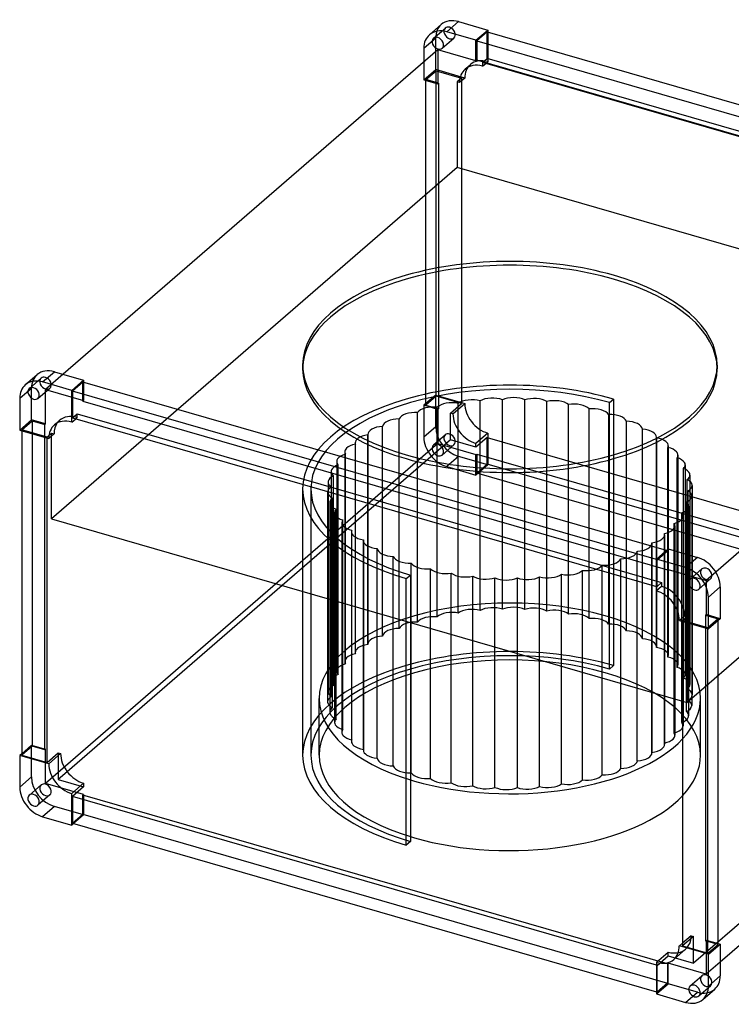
# Model space of a CAD drawing. Header units: millimetres. Extents: x -235 to 518, y -213 to 458.
# Tile 1 of 2: x -235 to 250, y -213 to 458. Entities that reach past the tile are written whole.
import ezdxf

# ---------------------------------------------------------------- set-up
doc = ezdxf.new("R2010")
doc.units = ezdxf.units.MM
doc.layers.add('HIDDEN', color=7, linetype='Continuous')
doc.layers.add('THICK', color=7, linetype='Continuous')

msp = doc.modelspace()

# ---------------------------------------------------------------- linework, layer by layer
at = {"layer": 'HIDDEN'}
for p, q in [((46.82, 445.07), (54.89, 452.05)), ((40.24, 438.35), (48.31, 445.34)), ((48.31, 423.69), (48.31, 445.34)), ((52.72, 438.27), (60.78, 445.25)), ((83.31, 431.19), (83.31, 449.38)), ((83.81, 449.23), (83.81, 429.11)), ((49.77, 437.3), (49.77, 413.95)), ((80.25, 428.54), (83.31, 431.19)), ((481.69, 316.19), (83.31, 431.19)), ((40.24, 429.05), (40.24, 416.7)), ((40.24, 416.7), (48.31, 423.69)), ((41.61, 416.89), (48.67, 423)), ((68.14, 417.96), (48.31, 423.69)), ((48.67, 423), (65.99, 418)), ((48.67, 201.3), (48.67, 423)), ((68.38, 424.07), (71.94, 427.15)), ((80.25, 426.03), (83.81, 429.11)), ((80.25, 428.54), (80.25, 426.03)), ((478.62, 313.54), (80.25, 428.54)), ((40.24, 416.7), (49.77, 413.95)), ((50.27, 414.39), (41.61, 416.89)), ((41.61, 195.18), (41.61, 416.89)), ((65.99, 418), (62.93, 415.35)), ((68.14, 417.96), (64.58, 414.88)), ((65.99, 418), (65.99, 196.3)), ((49.77, 413.95), (50.27, 414.39)), ((50.27, 414.39), (50.27, 192.68)), ((62.93, 415.35), (62.93, 356.98)), ((64.58, 414.88), (62.93, 415.35)), ((62.93, 356.98), (-213.44, 117.63)), ((495.94, 231.98), (62.93, 356.98)), ((219.57, -7.37), (495.94, 231.98)), ((-205.57, 216.17), (-217.6, 205.75)), ((-228.61, 206.53), (-220.55, 213.51)), ((-192.12, 197.82), (-192.12, 210.84)), ((-191.62, 210.7), (-191.62, 198.25)), ((-235.19, 199.82), (-227.13, 206.8)), ((-227.13, 185.15), (-227.13, 206.8)), ((-222.72, 199.73), (-214.66, 206.71)), ((-217.6, 205.75), (-191.62, 198.25)), ((-217.6, 182.4), (-217.6, 205.75)), ((48.31, 201.98), (40.24, 195)), ((48.67, 201.3), (41.61, 195.18)), ((48.31, 180.33), (48.31, 201.98)), ((48.31, 201.98), (68.14, 196.26)), ((65.99, 196.3), (48.67, 201.3)), ((-191.62, 198.25), (-192.12, 197.82)), ((-192.12, 197.82), (206.25, 82.82)), ((49.77, 192.25), (40.24, 195)), ((40.24, 195), (40.24, 173.35)), ((41.61, 195.18), (50.27, 192.68)), ((58.43, 189.75), (65.99, 196.3)), ((60.08, 189.28), (68.14, 196.26)), ((63.74, 53.49), (63.74, 196.3)), ((78.6, 55.24), (78.6, 198.04)), ((93.78, 56.03), (93.78, 198.84)), ((109.05, 55.87), (109.05, 198.68)), ((124.15, 54.76), (124.15, 197.57)), ((138.86, 52.71), (138.86, 195.51)), ((166.68, 196.83), (169.5, 199.27)), ((166.68, 15.31), (166.68, 196.83)), ((169.5, 199.27), (169.5, 17.75)), ((-199.19, 186.54), (-196.12, 189.19)), ((-196.12, 189.19), (202.25, 74.19)), ((-196.12, 186.68), (-196.12, 189.19)), ((35.9, 47.3), (35.9, 190.1)), ((49.43, 50.83), (49.43, 193.64)), ((50.27, 192.68), (49.77, 192.25)), ((49.77, 192.25), (49.77, 168.9)), ((58.43, 171.57), (58.43, 189.75)), ((60.08, 189.28), (58.43, 189.75)), ((152.93, 49.75), (152.93, 192.56)), ((166.15, 188.74), (166.15, 45.93)), ((-235.19, 178.17), (-227.13, 185.15)), ((-233.83, 178.35), (-226.76, 184.47)), ((-217.6, 182.4), (-227.13, 185.15)), ((-226.76, 184.47), (-218.1, 181.97)), ((-226.76, 184.47), (-226.76, -37.23)), ((-218.1, 181.97), (-217.6, 182.4)), ((-218.1, -39.73), (-218.1, 181.97)), ((-211.56, 181.64), (-207.99, 184.72)), ((-197.01, 185.91), (-196.12, 186.68)), ((23.36, 42.94), (23.36, 185.75)), ((178.31, 41.32), (178.31, 184.12)), ((-216.51, 173.35), (-233.83, 178.35)), ((-233.83, 178.35), (-233.83, 177.77)), ((-213.44, 176), (-216.51, 173.35)), ((-213.44, 176), (-211.8, 175.53)), ((-213.44, 174.1), (-213.44, 176)), ((2.03, 175.03), (2.03, 32.22)), ((2.04, 32.05), (2.04, 174.86)), ((12.02, 37.83), (12.02, 180.64)), ((48.31, 180.33), (40.24, 173.35)), ((54.89, 174.92), (46.82, 167.94)), ((83.81, 176.06), (75.75, 169.08)), ((83.81, 176.06), (83.81, 154.49)), ((189.22, 35.98), (189.22, 178.78)), ((49.77, 168.9), (-217.6, -62.65)), ((-216.51, 172.77), (-216.51, 173.35)), ((58.43, 171.57), (-56.24, 72.25)), ((-6.55, 169.38), (-6.55, 26.57)), ((-6.41, 25.69), (-6.41, 168.5)), ((49.77, 168.9), (75.75, 161.4)), ((60.78, 168.12), (52.72, 161.14)), ((75.75, 166.57), (58.43, 171.57)), ((83.31, 173.11), (75.75, 166.57)), ((75.75, 166.57), (75.75, 169.08)), ((83.31, 173.11), (481.69, 58.11)), ((83.31, 154.93), (83.31, 173.11)), ((198.7, 29.99), (198.7, 172.8)), ((198.73, 173.2), (198.73, 30.4)), ((-13.64, 163.23), (-13.64, 20.42)), ((-13.2, 18.86), (-13.2, 161.66)), ((75.75, 161.4), (76.25, 161.84)), ((75.75, 147.51), (75.75, 161.4)), ((76.25, 161.84), (474.62, 46.84)), ((76.25, 161.84), (76.25, 148.81)), ((206.61, 23.46), (206.61, 166.27)), ((206.83, 167.38), (206.83, 24.57)), ((213.41, 161.09), (213.41, 18.28)), ((-19.14, 156.69), (-19.14, 13.88)), ((-18.22, 11.65), (-18.22, 154.46)), ((63.9, 160.24), (55.83, 153.26)), ((83.81, 154.49), (63.9, 160.24)), ((83.81, 154.49), (75.75, 147.51)), ((76.25, 148.81), (83.31, 154.93)), ((481.69, 39.93), (83.31, 154.93)), ((212.82, 16.49), (212.82, 159.3)), ((218.35, 154.44), (218.35, 11.63)), ((-22.96, 149.86), (-22.96, 7.05)), ((55.83, 153.26), (75.75, 147.51)), ((474.62, 33.81), (76.25, 148.81)), ((217.23, 9.18), (217.23, 151.99)), ((-25.03, 142.84), (-25.03, 0.03)), ((-21.39, 4.18), (-21.39, 146.99)), ((219.78, 1.66), (219.78, 144.46)), ((221.59, 147.53), (221.59, 4.72)), ((-42.37, 138.11), (-42.37, 68.25)), ((-36.72, 138.11), (-36.72, -43.41)), ((-25.33, 135.74), (-25.33, -7.06)), ((-22.67, -3.43), (-22.67, 139.38)), ((220.42, -5.97), (220.42, 136.84)), ((223.08, 140.47), (223.08, -2.33)), ((-23.84, 128.69), (-23.84, -14.12)), ((-22.03, -11.05), (-22.03, 131.76)), ((219.14, -13.58), (219.14, 129.23)), ((222.78, 133.38), (222.78, -9.43)), ((-20.6, 121.78), (-20.6, -21.03)), ((-19.48, -18.58), (-19.48, 124.23)), ((215.97, -21.04), (215.97, 121.76)), ((220.71, 126.36), (220.71, -16.44)), ((-15.66, 115.13), (-15.66, -27.68)), ((-15.07, -25.89), (-15.07, 116.92)), ((210.95, -28.25), (210.95, 114.55)), ((216.89, 119.53), (216.89, -23.28)), ((-9.08, 108.84), (-9.08, -33.97)), ((-8.86, -32.86), (-8.86, 109.95)), ((204.16, -35.09), (204.16, 107.72)), ((211.39, 112.99), (211.39, -5.01)), ((-0.98, 103.01), (-0.98, -39.79)), ((-0.95, -39.39), (-0.95, 103.42)), ((195.71, -41.45), (195.71, 101.36)), ((195.72, 101.19), (195.72, -0.48)), ((204.3, 106.84), (204.3, -2.96)), ((8.53, -45.37), (8.53, 97.44)), ((185.73, 2.4), (185.73, 95.58)), ((199.19, 89.72), (206.25, 95.84)), ((206.25, 95.84), (205.5, 96.06)), ((206.25, 95.84), (206.25, 82.82)), ((206.75, 83.25), (206.75, 97.14)), ((19.44, -50.71), (19.44, 92.09)), ((31.6, 46.9), (31.6, 87.48)), ((174.39, 5.68), (174.39, 90.47)), ((199.19, 89.72), (198.69, 89.87)), ((199.19, 71.54), (199.19, 89.72)), ((44.82, 43.08), (44.82, 83.66)), ((58.89, 39.02), (58.89, 80.7)), ((148.32, 13.2), (148.32, 82.58)), ((161.85, 9.29), (161.85, 86.12)), ((206.25, 82.82), (206.75, 83.25)), ((206.75, 83.25), (232.73, 75.75)), ((229.78, 83.52), (221.72, 76.53)), ((239.24, 81.39), (232.73, 75.75)), ((28.25, 76.95), (31.07, 79.39)), ((28.25, 47.86), (28.25, 76.95)), ((31.07, 79.39), (31.07, 47.05)), ((73.6, 34.77), (73.6, 78.65)), ((88.7, 30.41), (88.7, 77.54)), ((103.97, 26.01), (103.97, 77.38)), ((119.15, 21.62), (119.15, 78.17)), ((134.01, 17.33), (134.01, 79.92)), ((202.25, 74.19), (199.19, 71.54)), ((202.25, 74.19), (202.25, 71.68)), ((235.68, 76.71), (227.61, 69.73)), ((232.73, 75.75), (232.73, 52.4)), ((202.25, 71.68), (198.69, 68.59)), ((198.69, 71.68), (199.19, 71.54)), ((214.36, 48.39), (217.92, 51.48)), ((216.51, 48.35), (219.57, 51)), ((233.83, 43.35), (216.51, 48.35)), ((216.51, 48.35), (216.51, 47.77)), ((217.92, 51.48), (219.57, 51)), ((219.57, 51), (219.57, -7.37)), ((232.73, 52.4), (232.23, 51.97)), ((232.23, 51.97), (240.89, 49.47)), ((232.23, 51.97), (232.23, -169.73)), ((242.26, 49.65), (232.73, 52.4)), ((240.89, 49.47), (233.83, 43.35)), ((240.89, 48.47), (240.89, 49.47)), ((491.44, 46.57), (224.07, -184.99)), ((233.83, 42.77), (233.83, 43.35)), ((169.5, 17.75), (166.68, 15.31)), ((-31.07, -43.41), (-31.07, -4.7)), ((216.51, -6.48), (219.57, -7.37)), ((228.82, -43.41), (228.82, -4.7)), ((-227.13, -36.55), (-233.83, -42.35)), ((-226.76, -37.23), (-233.83, -43.35)), ((-227.13, -36.55), (-217.6, -39.3)), ((-227.13, -58.2), (-227.13, -36.55)), ((-218.1, -39.73), (-226.76, -37.23)), ((-217.6, -39.3), (-218.1, -39.73)), ((-217.6, -62.65), (-217.6, -39.3)), ((-208.94, -41.8), (-208.94, -59.99)), ((-227.13, -58.2), (-235.19, -65.18)), ((-202.78, -54.65), (-208.94, -59.99)), ((-208.94, -59.99), (-191.62, -64.99)), ((-220.55, -63.61), (-228.61, -70.6)), ((-191.62, -70.15), (-217.6, -62.65)), ((-214.66, -70.42), (-222.72, -77.4)), ((-192.12, -70.58), (-191.62, -70.15)), ((206.25, -185.58), (-192.12, -70.58)), ((-192.12, -83.61), (-192.12, -70.58)), ((-191.62, -70.15), (-191.62, -84.04)), ((-211.54, -78.29), (-219.6, -85.27)), ((-191.62, -84.04), (-211.54, -78.29)), ((-199.19, -89.72), (-192.12, -83.61)), ((-191.62, -84.04), (-198.44, -89.94)), ((-192.12, -83.61), (206.25, -198.61)), ((222.42, -166.33), (216.51, -171.45)), ((224.07, -166.8), (216.51, -173.35)), ((222.42, -166.33), (224.07, -166.8)), ((224.07, -184.99), (224.07, -166.8)), ((232.23, -169.73), (232.73, -169.3)), ((240.89, -172.23), (232.23, -169.73)), ((232.73, -169.3), (232.73, -192.65)), ((232.73, -169.3), (240.89, -171.66)), ((199.19, -186.54), (206.75, -179.99)), ((206.75, -179.99), (206.75, -177.48)), ((206.75, -179.99), (224.07, -184.99)), ((210.56, -182.5), (218.62, -175.52)), ((199.19, -186.54), (198.69, -186.39)), ((199.19, -204.72), (199.19, -186.54)), ((206.75, -185.15), (206.25, -185.58)), ((206.25, -185.58), (206.25, -198.61)), ((232.73, -192.65), (206.75, -185.15)), ((206.75, -199.04), (206.75, -185.15)), ((242.26, -184.4), (232.73, -192.65)), ((221.72, -200.6), (229.78, -193.61)), ((198.69, -206.02), (206.75, -199.04)), ((206.25, -198.61), (199.19, -204.72)), ((226.67, -204.79), (206.75, -199.04)), ((227.61, -207.4), (235.68, -200.42)), ((198.69, -204.58), (199.19, -204.72)), ((218.6, -211.77), (226.67, -204.79))]:
    msp.add_line(p, q, dxfattribs=at)
for centre, major_axis, ratio, start_param, end_param in [((63.9, 440.84), (11.78, -13.61), 0.75, -3.141514, -2.427868), ((57.83, 448.65), (-2.95, 3.4), 0.75, 0.000079, 2.284521), ((57.83, 448.65), (-2.95, 3.4), 0.75, -0.857072, 0.000079), ((57.83, 448.65), (-2.95, 3.4), 0.75, -3.141514, -0.857072), ((57.83, 448.65), (-2.95, 3.4), 0.75, 2.284521, 3.141672), ((83.73, 413.55), (-11.78, 13.61), 0.75, -0.857072, 0.000087), ((80.17, 410.46), (-11.78, 13.61), 0.75, 0.000087, 0.71928), ((83.73, 413.55), (-11.78, 13.61), 0.75, 0.000087, 0.71928), ((80.17, 410.46), (-11.78, 13.61), 0.75, -0.857072, 0.000087), ((80.17, 410.46), (-11.78, 13.61), 0.75, -0.862628, -0.857072), ((83.73, 413.55), (-11.78, 13.61), 0.75, -0.862628, -0.857072), ((98.87, 219.83), (-141.25, 0), 0.5, -2.094395, -0.000001), ((98.87, 219.83), (-141.25, 0), 0.5, 3.141591, 4.18879), ((-211.54, 202.3), (11.78, -13.61), 0.75, -3.141514, -2.427868), ((-217.6, 210.11), (-2.95, 3.4), 0.75, 0.000079, 2.284521), ((-217.6, 210.11), (-2.95, 3.4), 0.75, -0.857072, 0.000079), ((-217.6, 210.11), (-2.95, 3.4), 0.75, -3.141514, -0.857072), ((98.87, 138.11), (141.25, 0), 0.5, 1.047198, 3.141591), ((98.87, 138.11), (-135.6, 0), 0.5, -2.094395, -0.000001), ((-217.6, 210.11), (-2.95, 3.4), 0.75, 2.284521, 3.141672), ((59.49, 191.07), (-11.3, 0), 0.5, -1.214749, -0.473059), ((59.49, 191.07), (-11.3, 0), 0.5, -1.95644, -1.214749), ((73.07, 193.12), (-11.3, 0), 0.5, -1.340413, -0.598722), ((83.73, 191.67), (-11.78, 13.61), 0.75, 0.708169, 2.284521), ((73.07, 193.12), (-11.3, 0), 0.5, -2.082103, -1.340413), ((87.06, 194.3), (-11.3, 0), 0.5, -1.466077, -0.724386), ((87.06, 194.3), (-11.3, 0), 0.5, -2.207767, -1.466077), ((101.24, 194.6), (-11.3, 0), 0.5, -1.59174, -0.85005), ((101.24, 194.6), (-11.3, 0), 0.5, -2.333431, -1.59174), ((115.38, 194), (-11.3, 0), 0.5, -1.717404, -0.975713), ((115.38, 194), (-11.3, 0), 0.5, -2.459095, -1.717404), ((129.26, 192.53), (-11.3, 0), 0.5, -1.843068, -1.101377), ((129.26, 192.53), (-11.3, 0), 0.5, -2.584758, -1.843068), ((142.66, 190.19), (-11.3, 0), 0.5, -1.968731, -1.227041), ((142.66, 190.19), (-11.3, 0), 0.5, -2.710422, -1.968731), ((-196.21, 171.12), (11.78, -13.61), 0.75, 2.284521, 3.14168), ((34.38, 184.5), (-11.3, 0), 0.5, -0.963422, -0.221731), ((34.38, 184.5), (-11.3, 0), 0.5, -1.705112, -0.963422), ((46.52, 188.18), (-11.3, 0), 0.5, -1.089085, -0.347395), ((46.52, 188.18), (-11.3, 0), 0.5, -1.830776, -1.089085), ((75.67, 184.69), (11.78, -13.61), 0.75, -2.433424, -0.857072), ((155.38, 187.04), (-11.3, 0), 0.5, -2.094395, -1.352705), ((155.38, 187.04), (-11.3, 0), 0.5, -2.836086, -2.094395), ((167.19, 183.11), (-11.3, 0), 0.5, -2.220059, -1.478368), ((-196.21, 171.12), (11.78, -13.61), 0.75, -3.141505, -2.966148), ((-196.21, 171.12), (11.78, -13.61), 0.75, 2.278965, 2.284521), ((23.26, 180.1), (-11.3, 0), 0.5, -0.837758, -0.096067), ((23.26, 180.1), (-11.3, 0), 0.5, -1.579449, -0.837758), ((167.19, 183.11), (-11.3, 0), 0.5, -2.961749, -2.220059), ((177.94, 178.48), (-11.3, 0), 0.5, -2.345723, -1.604032), ((177.94, 178.48), (-11.3, 0), 0.5, -3.087413, -2.345723), ((4.75, 169.38), (-11.3, 0), 0.5, -1.328121, -0.586431), ((13.33, 175.03), (-11.3, 0), 0.5, -0.712094, -0.000097), ((13.33, 175.03), (-11.3, 0), 0.5, -0.000097, 0.029596), ((13.33, 175.03), (-11.3, 0), 0.5, -1.453785, -0.712094), ((63.9, 175.83), (11.78, -13.61), 0.75, -2.427868, -0.857072), ((57.83, 171.52), (-2.95, 3.4), 0.75, 0.000079, 2.284521), ((57.83, 171.52), (-2.95, 3.4), 0.75, -0.857072, 0.000079), ((57.83, 171.52), (-2.95, 3.4), 0.75, -3.141514, -0.857072), ((83.73, 191.67), (-11.78, 13.61), 0.75, 2.284521, 2.290076), ((187.43, 173.2), (-11.3, 0), 0.5, -2.471386, -1.729696), ((187.43, 173.2), (-11.3, 0), 0.5, -3.141535, -2.471386), ((-2.34, 163.23), (-11.3, 0), 0.5, -1.202458, -0.460767), ((4.75, 169.38), (-11.3, 0), 0.5, -0.586431, -0.000022), ((4.75, 169.38), (-11.3, 0), 0.5, -0.000022, 0.15526), ((55.83, 168.85), (-11.78, 13.61), 0.75, 0.713724, 2.284521), ((49.77, 164.54), (2.95, -3.4), 0.75, -3.141514, -0.857072), ((49.77, 164.54), (2.95, -3.4), 0.75, 2.284521, 3.141672), ((49.77, 164.54), (2.95, -3.4), 0.75, 0.000079, 2.284521), ((57.83, 171.52), (-2.95, 3.4), 0.75, 2.284521, 3.141672), ((75.67, 184.69), (11.78, -13.61), 0.75, -0.857072, -0.851516), ((187.43, 173.2), (-11.3, 0), 0.5, 3.070109, 3.14165), ((195.53, 167.38), (-11.3, 0), 0.5, -2.59705, -1.855359), ((195.53, 167.38), (-11.3, 0), 0.5, -3.141537, -2.59705), ((-7.84, 156.69), (-11.3, 0), 0.5, -1.076794, -0.335103), ((-2.34, 163.23), (-11.3, 0), 0.5, -0.460767, 0.000008), ((-2.34, 163.23), (-11.3, 0), 0.5, 0.000008, 0.280924), ((49.77, 164.54), (2.95, -3.4), 0.75, -0.857072, 0.000079), ((195.53, 167.38), (-11.3, 0), 0.5, 2.944445, 3.141648), ((202.11, 161.09), (-11.3, 0), 0.5, -2.722714, -1.981023), ((202.11, 161.09), (-11.3, 0), 0.5, -3.141541, -2.722714), ((202.11, 161.09), (-11.3, 0), 0.5, 2.818781, 3.141644), ((-11.66, 149.86), (-11.3, 0), 0.5, -0.95113, -0.20944), ((-7.84, 156.69), (-11.3, 0), 0.5, -0.335103, 0.00005), ((-7.84, 156.69), (-11.3, 0), 0.5, 0.00005, 0.406587), ((207.05, 154.44), (-11.3, 0), 0.5, -2.848377, -2.106687), ((207.05, 154.44), (-11.3, 0), 0.5, 2.693117, 3.141635), ((207.05, 154.44), (-11.3, 0), 0.5, -3.141551, -2.848377), ((-11.66, 149.86), (-11.3, 0), 0.5, -0.20944, 0.000089), ((-11.66, 149.86), (-11.3, 0), 0.5, 0.000089, 0.532251), ((210.29, 147.53), (-11.3, 0), 0.5, -2.974041, -2.23235), ((210.29, 147.53), (-11.3, 0), 0.5, 3.141547, 3.309144), ((-13.73, 142.84), (-11.3, 0), 0.5, -0.083776, 0.000025), ((-13.73, 142.84), (-11.3, 0), 0.5, 0.000025, 0.657915), ((-13.73, 142.84), (-11.3, 0), 0.5, -0.825466, -0.083776), ((210.29, 147.53), (-11.3, 0), 0.5, 2.567454, 3.141547), ((211.78, 140.48), (-11.3, 0), 0.5, -3.099705, -2.358014), ((98.87, 138.11), (141.25, 0), 0.5, 3.141591, 4.18879), ((98.87, 138.11), (-135.6, 0), 0.5, -0.000001, 1.047198), ((-14.03, 135.74), (-11.3, 0), 0.5, -0.699803, -0.000102), ((-14.03, 135.74), (-11.3, 0), 0.5, -0.000102, 0.041888), ((-14.03, 135.74), (-11.3, 0), 0.5, 0.041888, 0.783578), ((211.78, 140.48), (-11.3, 0), 0.5, 2.44179, 3.141491), ((211.48, 133.38), (-11.3, 0), 0.5, -3.141567, -2.483678), ((211.78, 140.48), (-11.3, 0), 0.5, 3.141491, 3.183481), ((-12.54, 128.69), (-11.3, 0), 0.5, -0.574139, -0.000046), ((-12.54, 128.69), (-11.3, 0), 0.5, -0.000046, 0.167552), ((-12.54, 128.69), (-11.3, 0), 0.5, 0.167552, 0.909242), ((211.48, 133.38), (-11.3, 0), 0.5, 2.316126, 3.057817), ((209.41, 126.36), (-11.3, 0), 0.5, -3.141504, -2.609342), ((211.48, 133.38), (-11.3, 0), 0.5, 3.057817, 3.141618), ((-9.3, 121.78), (-11.3, 0), 0.5, -0.448475, 0.000042), ((-9.3, 121.78), (-11.3, 0), 0.5, 0.000042, 0.293215), ((209.41, 126.36), (-11.3, 0), 0.5, 2.190463, 2.932153), ((205.59, 119.53), (-11.3, 0), 0.5, -3.141542, -2.735005), ((209.41, 126.36), (-11.3, 0), 0.5, 2.932153, 3.141682), ((-9.3, 121.78), (-11.3, 0), 0.5, 0.293215, 1.034906), ((-4.36, 115.13), (-11.3, 0), 0.5, -0.322812, 0.000051), ((-4.36, 115.13), (-11.3, 0), 0.5, 0.000051, 0.418879), ((205.59, 119.53), (-11.3, 0), 0.5, 2.064799, 2.806489), ((200.09, 112.99), (-11.3, 0), 0.5, -3.141585, -2.860669), ((205.59, 119.53), (-11.3, 0), 0.5, 2.806489, 3.141643), ((-4.36, 115.13), (-11.3, 0), 0.5, 0.418879, 1.16057), ((2.22, 108.84), (-11.3, 0), 0.5, -0.197148, 0.000055), ((2.22, 108.84), (-11.3, 0), 0.5, 0.000055, 0.544543), ((200.09, 112.99), (-11.3, 0), 0.5, 1.939135, 2.680826), ((193, 106.84), (-11.3, 0), 0.5, 3.141571, 3.296853), ((200.09, 112.99), (-11.3, 0), 0.5, 2.680826, 3.141601), ((2.22, 108.84), (-11.3, 0), 0.5, 0.544543, 1.286233), ((10.32, 103.01), (-11.3, 0), 0.5, -0.071484, 0.000058), ((10.32, 103.01), (-11.3, 0), 0.5, 0.000058, 0.670206), ((184.42, 101.19), (-11.3, 0), 0.5, 2.429498, 3.141495), ((193, 106.84), (-11.3, 0), 0.5, 1.813471, 2.555162), ((184.42, 101.19), (-11.3, 0), 0.5, 3.141495, 3.171189), ((193, 106.84), (-11.3, 0), 0.5, 2.555162, 3.141571), ((10.32, 103.01), (-11.3, 0), 0.5, 0.670206, 1.411897), ((19.81, 97.74), (-11.3, 0), 0.5, 0.05418, 0.79587), ((174.49, 96.12), (-11.3, 0), 0.5, 2.303835, 3.045525), ((184.42, 101.19), (-11.3, 0), 0.5, 1.687808, 2.429498), ((19.81, 97.74), (-11.3, 0), 0.5, 0.79587, 1.537561), ((30.56, 93.11), (-11.3, 0), 0.5, 0.179843, 0.921534), ((30.56, 93.11), (-11.3, 0), 0.5, 0.921534, 1.663224), ((42.38, 89.18), (-11.3, 0), 0.5, 0.305507, 1.047198), ((163.37, 91.71), (-11.3, 0), 0.5, 2.178171, 2.919861), ((174.49, 96.12), (-11.3, 0), 0.5, 1.562144, 2.303835), ((42.38, 89.18), (-11.3, 0), 0.5, 1.047198, 1.788888), ((55.09, 86.02), (-11.3, 0), 0.5, 0.431171, 1.172861), ((55.09, 86.02), (-11.3, 0), 0.5, 1.172861, 1.914552), ((68.49, 83.69), (-11.3, 0), 0.5, 0.556834, 1.298525), ((138.26, 85.15), (-11.3, 0), 0.5, 1.926843, 2.668534), ((151.23, 88.04), (-11.3, 0), 0.5, 1.310817, 2.052507), ((151.23, 88.04), (-11.3, 0), 0.5, 2.052507, 2.794198), ((163.37, 91.71), (-11.3, 0), 0.5, 1.43648, 2.178171), ((232.73, 80.11), (-2.95, 3.4), 0.75, 0.000079, 2.284521), ((232.73, 80.11), (-2.95, 3.4), 0.75, -0.857072, 0.000079), ((232.73, 80.11), (-2.95, 3.4), 0.75, -3.141514, -0.857072), ((68.49, 83.69), (-11.3, 0), 0.5, 1.298525, 2.040216), ((82.37, 82.22), (-11.3, 0), 0.5, 0.682498, 1.424189), ((82.37, 82.22), (-11.3, 0), 0.5, 1.424189, 2.165879), ((96.51, 81.62), (-11.3, 0), 0.5, 0.808162, 1.549852), ((96.51, 81.62), (-11.3, 0), 0.5, 1.549852, 2.291543), ((110.69, 81.92), (-11.3, 0), 0.5, 0.933825, 1.675516), ((110.69, 81.92), (-11.3, 0), 0.5, 1.675516, 2.417207), ((124.68, 83.1), (-11.3, 0), 0.5, 1.059489, 1.80118), ((124.68, 83.1), (-11.3, 0), 0.5, 1.80118, 2.54287), ((138.26, 85.15), (-11.3, 0), 0.5, 1.185153, 1.926843), ((232.73, 80.11), (-2.95, 3.4), 0.75, 2.284521, 3.141672), ((202.33, 56.07), (11.78, -13.61), 0.75, 2.284521, 2.290076), ((202.33, 56.07), (11.78, -13.61), 0.75, 0.708169, 2.284521), ((98.87, -4.7), (129.95, 0), 0.5, 1.047198, 3.141591), ((59.49, 48.26), (11.3, 0), 0.5, 1.185153, 1.926843), ((73.07, 50.31), (11.3, 0), 0.5, 1.80118, 2.54287), ((73.07, 50.31), (11.3, 0), 0.5, 1.059489, 1.80118), ((87.06, 51.49), (11.3, 0), 0.5, 1.675516, 2.417207), ((87.06, 51.49), (11.3, 0), 0.5, 0.933825, 1.675516), ((101.24, 51.79), (11.3, 0), 0.5, 1.549852, 2.291543), ((101.24, 51.79), (11.3, 0), 0.5, 0.808162, 1.549852), ((115.38, 51.2), (11.3, 0), 0.5, 1.424189, 2.165879), ((115.38, 51.2), (11.3, 0), 0.5, 0.682498, 1.424189), ((129.26, 49.72), (11.3, 0), 0.5, 1.298525, 2.040216), ((129.26, 49.72), (11.3, 0), 0.5, 0.556834, 1.298525), ((34.38, 41.7), (11.3, 0), 0.5, 1.43648, 2.178171), ((46.52, 45.37), (11.3, 0), 0.5, 2.052507, 2.794198), ((46.52, 45.37), (11.3, 0), 0.5, 1.310817, 2.052507), ((59.49, 48.26), (11.3, 0), 0.5, 1.926843, 2.668534), ((142.66, 47.39), (11.3, 0), 0.5, 1.172861, 1.914552), ((142.66, 47.39), (11.3, 0), 0.5, 0.431171, 1.172861), ((155.38, 44.23), (11.3, 0), 0.5, 1.047198, 1.788888), ((155.38, 44.23), (11.3, 0), 0.5, 0.305507, 1.047198), ((98.87, -4.7), (129.95, 0), 0.5, -0.000001, 1.047198), ((23.26, 37.29), (11.3, 0), 0.5, 2.303835, 3.045525), ((23.26, 37.29), (11.3, 0), 0.5, 1.562144, 2.303835), ((34.38, 41.7), (11.3, 0), 0.5, 2.178171, 2.919861), ((167.19, 40.31), (11.3, 0), 0.5, 0.921534, 1.663224), ((167.19, 40.31), (11.3, 0), 0.5, 0.179843, 0.921534), ((177.94, 35.67), (11.3, 0), 0.5, 0.79587, 1.537561), ((13.33, 32.22), (11.3, 0), 0.5, 2.429498, 3.141495), ((13.33, 32.22), (11.3, 0), 0.5, 1.687808, 2.429498), ((177.94, 35.67), (11.3, 0), 0.5, 0.05418, 0.79587), ((187.43, 30.4), (11.3, 0), 0.5, 0.670206, 1.411897), ((187.43, 30.4), (11.3, 0), 0.5, 0.000058, 0.670206), ((98.87, -43.41), (-141.25, 0), 0.5, -2.094395, -0.000001), ((98.87, -43.41), (135.6, 0), 0.5, 1.047198, 3.141591), ((4.75, 26.57), (11.3, 0), 0.5, 2.555162, 3.141571), ((4.75, 26.57), (11.3, 0), 0.5, 1.813471, 2.555162), ((13.33, 32.22), (11.3, 0), 0.5, 3.141495, 3.171189), ((187.43, 30.4), (11.3, 0), 0.5, -0.071484, 0.000058), ((195.53, 24.57), (11.3, 0), 0.5, 0.544543, 1.286233), ((195.53, 24.57), (11.3, 0), 0.5, 0.000055, 0.544543), ((98.87, -43.41), (-129.95, 0), 0.5, -2.094395, -0.000001), ((-2.34, 20.42), (11.3, 0), 0.5, 2.680826, 3.141601), ((-2.34, 20.42), (11.3, 0), 0.5, -3.141585, -2.860669), ((-2.34, 20.42), (11.3, 0), 0.5, 1.939135, 2.680826), ((4.75, 26.57), (11.3, 0), 0.5, 3.141571, 3.296853), ((195.53, 24.57), (11.3, 0), 0.5, -0.197148, 0.000055), ((202.11, 18.28), (11.3, 0), 0.5, 0.418879, 1.16057), ((202.11, 18.28), (11.3, 0), 0.5, 0.000051, 0.418879), ((-7.84, 13.88), (11.3, 0), 0.5, 2.806489, 3.141643), ((-7.84, 13.88), (11.3, 0), 0.5, -3.141542, -2.735005), ((-7.84, 13.88), (11.3, 0), 0.5, 2.064799, 2.806489), ((202.11, 18.28), (11.3, 0), 0.5, -0.322812, 0.000051), ((207.05, 11.63), (11.3, 0), 0.5, 0.293215, 1.034906), ((-11.66, 7.05), (11.3, 0), 0.5, 2.932153, 3.141682), ((-11.66, 7.05), (11.3, 0), 0.5, -3.141504, -2.609342), ((-11.66, 7.05), (11.3, 0), 0.5, 2.190463, 2.932153), ((98.87, -43.41), (-129.95, 0), 0.5, 3.141591, 4.18879), ((207.05, 11.63), (11.3, 0), 0.5, -0.448475, 0.000042), ((210.29, 4.72), (11.3, 0), 0.5, 0.167552, 0.909242), ((207.05, 11.63), (11.3, 0), 0.5, 0.000042, 0.293215), ((-13.73, 0.03), (11.3, 0), 0.5, 3.057817, 3.141618), ((-13.73, 0.03), (11.3, 0), 0.5, -3.141567, -2.483678), ((-13.73, 0.03), (11.3, 0), 0.5, 2.316126, 3.057817), ((210.29, 4.72), (11.3, 0), 0.5, -0.574139, -0.000046), ((211.78, -2.33), (11.3, 0), 0.5, 0.041888, 0.783578), ((210.29, 4.72), (11.3, 0), 0.5, -0.000046, 0.167552), ((98.87, -4.7), (129.95, 0), 0.5, 3.141591, 4.163501), ((-14.03, -7.06), (11.3, 0), 0.5, 2.44179, 3.141491), ((98.87, -4.7), (129.95, 0), 0.5, -0.438935, -0.000001), ((211.78, -2.33), (11.3, 0), 0.5, -0.699803, -0.000102), ((211.48, -9.43), (11.3, 0), 0.5, 0.000025, 0.657915), ((211.78, -2.33), (11.3, 0), 0.5, -0.000102, 0.041888), ((-14.03, -7.06), (11.3, 0), 0.5, 3.141491, 3.183481), ((-14.03, -7.06), (11.3, 0), 0.5, -3.099705, -2.358014), ((-12.54, -14.12), (11.3, 0), 0.5, 2.567454, 3.141547), ((211.48, -9.43), (11.3, 0), 0.5, -0.825466, -0.083776), ((211.48, -9.43), (11.3, 0), 0.5, -0.083776, 0.000025), ((-12.54, -14.12), (11.3, 0), 0.5, 3.141547, 3.309144), ((-12.54, -14.12), (11.3, 0), 0.5, -2.974041, -2.23235), ((-9.3, -21.03), (11.3, 0), 0.5, 2.693117, 3.141635), ((209.41, -16.45), (11.3, 0), 0.5, -0.95113, -0.20944), ((209.41, -16.45), (11.3, 0), 0.5, 0.000089, 0.532251), ((209.41, -16.45), (11.3, 0), 0.5, -0.20944, 0.000089), ((-9.3, -21.03), (11.3, 0), 0.5, -3.141551, -2.848377), ((-9.3, -21.03), (11.3, 0), 0.5, -2.848377, -2.106687), ((-4.36, -27.68), (11.3, 0), 0.5, 2.818781, 3.141644), ((205.59, -23.28), (11.3, 0), 0.5, 0.00005, 0.406587), ((205.59, -23.28), (11.3, 0), 0.5, -0.261165, 0.00005), ((-4.36, -27.68), (11.3, 0), 0.5, -3.141541, -2.722714), ((-4.36, -27.68), (11.3, 0), 0.5, -2.722714, -1.981023), ((2.22, -33.97), (11.3, 0), 0.5, 2.944445, 3.141648), ((205.59, -23.28), (11.3, 0), 0.5, -1.076794, -1.031708), ((200.09, -29.82), (11.3, 0), 0.5, 0.000008, 0.280924), ((2.22, -33.97), (11.3, 0), 0.5, -3.141537, -2.59705), ((2.22, -33.97), (11.3, 0), 0.5, -2.59705, -1.855359), ((10.32, -39.79), (11.3, 0), 0.5, 3.070109, 3.14165), ((10.32, -39.79), (11.3, 0), 0.5, -3.141535, -2.471386), ((200.09, -29.82), (11.3, 0), 0.5, -1.202458, -1.189531), ((193, -35.96), (11.3, 0), 0.5, -0.000022, 0.15526), ((98.87, -43.41), (135.6, 0), 0.5, 3.141591, 4.18879), ((98.87, -43.41), (-129.95, 0), 0.5, -0.000001, 1.021908), ((10.32, -39.79), (11.3, 0), 0.5, -2.471386, -1.729696), ((19.81, -45.07), (11.3, 0), 0.5, -3.087413, -2.345723), ((184.42, -41.62), (11.3, 0), 0.5, -0.000097, 0.029596), ((193, -35.96), (11.3, 0), 0.5, -1.328121, -1.32767), ((98.87, -43.41), (-129.95, 0), 0.5, 2.702657, 3.141591), ((19.81, -45.07), (11.3, 0), 0.5, -2.345723, -1.604032), ((30.56, -49.7), (11.3, 0), 0.5, -2.961749, -2.220059), ((-211.54, -62.7), (11.78, -13.61), 0.75, -2.427868, -0.857072), ((30.56, -49.7), (11.3, 0), 0.5, -2.220059, -1.524789), ((-217.6, -67.01), (-2.95, 3.4), 0.75, 0.000079, 2.284521), ((-217.6, -67.01), (-2.95, 3.4), 0.75, -0.857072, 0.000079), ((-217.6, -67.01), (-2.95, 3.4), 0.75, -3.141514, -0.857072), ((-217.6, -67.01), (-2.95, 3.4), 0.75, 2.284521, 3.141672), ((206.83, -161.91), (-11.78, 13.61), 0.75, -3.141505, -2.422313), ((206.83, -161.91), (-11.78, 13.61), 0.75, 2.735497, 3.14168), ((232.73, -197.01), (-2.95, 3.4), 0.75, 0.000079, 2.284521), ((232.73, -197.01), (-2.95, 3.4), 0.75, -0.857072, 0.000079), ((232.73, -197.01), (-2.95, 3.4), 0.75, -3.141514, -0.857072), ((232.73, -197.01), (-2.95, 3.4), 0.75, 2.284521, 3.141672), ((226.67, -189.2), (11.78, -13.61), 0.75, -0.857072, 0.000079)]:
    msp.add_ellipse(centre, major_axis=major_axis, ratio=ratio, start_param=start_param, end_param=end_param, dxfattribs=at)
at = {"layer": 'THICK'}
for p, q in [((55.83, 449.44), (63.9, 456.43)), ((63.9, 456.43), (83.81, 450.68)), ((44.05, 447.46), (52.11, 454.44)), ((75.75, 443.69), (55.83, 449.44)), ((75.75, 443.69), (83.81, 450.68)), ((83.81, 450.68), (83.81, 449.23)), ((75.75, 429.8), (75.75, 443.69)), ((83.31, 449.38), (76.25, 443.26)), ((76.25, 443.26), (76.25, 430.24)), ((76.25, 443.26), (353.55, 363.21)), ((83.31, 449.38), (360.61, 369.33)), ((49.77, 437.3), (-205.57, 216.17)), ((40.24, 438.35), (40.24, 429.05)), ((75.75, 429.8), (49.77, 437.3)), ((76.25, 430.24), (75.75, 429.8)), ((342.27, 353.44), (76.25, 430.24)), ((500.1, 307.3), (239.24, 81.39)), ((-42.37, 222.43), (-42.37, 219.83)), ((240.13, 222.43), (240.13, 219.83)), ((-231.39, 208.92), (-223.33, 215.91)), ((-219.6, 210.91), (-211.54, 217.89)), ((-211.54, 217.89), (-191.62, 212.14)), ((-199.69, 205.16), (-219.6, 210.91)), ((-199.69, 205.16), (-191.62, 212.14)), ((-192.12, 210.84), (-199.19, 204.72)), ((205.5, 96.06), (-192.12, 210.84)), ((-191.62, 212.14), (-191.62, 210.7)), ((-199.69, 183.59), (-199.69, 205.16)), ((-199.19, 204.72), (-199.19, 186.54)), ((198.69, 89.87), (-199.19, 204.72)), ((-235.19, 199.82), (-235.19, 178.17)), ((-199.69, 183.59), (-197.01, 185.91)), ((-199.19, 186.54), (198.69, 71.68)), ((-235.19, 178.17), (-215.36, 172.44)), ((-233.83, 177.77), (-233.83, -43.35)), ((-211.8, 175.53), (-215.36, 172.44)), ((-216.51, -48.35), (-216.51, 172.77)), ((-213.44, 117.63), (-213.44, 174.1)), ((-213.44, 117.63), (216.51, -6.48)), ((206.75, 97.14), (198.69, 90.16)), ((206.75, 97.14), (226.67, 91.39)), ((198.69, 90.16), (198.69, 68.59)), ((218.6, 84.41), (198.69, 90.16)), ((226.67, 91.39), (218.6, 84.41)), ((-56.24, 72.25), (-202.78, -54.65)), ((-42.37, 68.25), (-42.37, -43.41)), ((242.26, 71.3), (234.19, 64.32)), ((242.26, 71.3), (242.26, 49.65)), ((234.19, 42.67), (234.19, 64.32)), ((28.25, -104.57), (28.25, 47.86)), ((31.07, 47.05), (31.07, -102.13)), ((214.36, 48.39), (234.19, 42.67)), ((216.51, 47.77), (216.51, -173.35)), ((242.26, 49.65), (234.19, 42.67)), ((240.89, -172.23), (240.89, 48.47)), ((31.6, -55.33), (31.6, 46.9)), ((44.82, -59.14), (44.82, 43.08)), ((233.83, -178.35), (233.83, 42.77)), ((58.89, -62.1), (58.89, 39.02)), ((73.6, -64.16), (73.6, 34.77)), ((500.1, 38.9), (242.26, -184.4)), ((88.7, -65.27), (88.7, 30.41)), ((103.97, -65.43), (103.97, 26.01)), ((119.15, -64.63), (119.15, 21.62)), ((134.01, -62.89), (134.01, 17.33)), ((148.32, -60.23), (148.32, 13.2)), ((161.85, -56.69), (161.85, 9.29)), ((174.39, -52.34), (174.39, 5.68)), ((185.73, -47.23), (185.73, 2.4)), ((195.72, -0.48), (195.72, -41.62)), ((204.3, -2.96), (204.3, -35.96)), ((211.39, -5.01), (211.39, -29.82)), ((-233.83, -42.35), (-235.19, -43.53)), ((-215.36, -49.26), (-235.19, -43.53)), ((-235.19, -43.53), (-235.19, -65.18)), ((-233.83, -43.35), (-216.51, -48.35)), ((-216.51, -48.35), (-208.94, -41.8)), ((-215.36, -49.26), (-207.3, -42.28)), ((-208.94, -41.8), (-207.3, -42.28)), ((-191.62, -62.48), (-199.69, -69.46)), ((-191.62, -64.99), (-199.19, -71.54)), ((-191.62, -62.48), (-191.62, -64.99)), ((-199.69, -91.02), (-199.69, -69.46)), ((198.69, -186.39), (-199.19, -71.54)), ((-199.19, -71.54), (-199.19, -89.72)), ((-219.6, -85.27), (-199.69, -91.02)), ((-198.44, -89.94), (-199.69, -91.02)), ((-199.19, -89.72), (198.69, -204.58)), ((31.07, -102.13), (28.25, -104.57)), ((216.51, -171.45), (214.36, -173.31)), ((234.19, -179.03), (214.36, -173.31)), ((216.51, -173.35), (233.83, -178.35)), ((233.83, -178.35), (240.89, -172.23)), ((234.19, -179.03), (242.26, -172.05)), ((240.89, -171.66), (242.26, -172.05)), ((242.26, -172.05), (242.26, -193.7)), ((198.69, -184.46), (206.75, -177.48)), ((234.19, -200.68), (234.19, -179.03)), ((198.69, -184.46), (198.69, -206.02)), ((234.19, -200.68), (242.26, -193.7)), ((198.69, -206.02), (218.6, -211.77)), ((230.39, -209.79), (238.45, -202.81))]:
    msp.add_line(p, q, dxfattribs=at)
for centre, major_axis, ratio, start_param, end_param in [((63.9, 440.84), (11.78, -13.61), 0.75, 2.284521, 3.141672), ((55.83, 433.85), (-11.78, 13.61), 0.75, -0.857072, 0.000079), ((55.83, 433.85), (-11.78, 13.61), 0.75, 0.000079, 0.713724), ((49.77, 441.67), (2.95, -3.4), 0.75, -3.141514, -0.857072), ((49.77, 441.67), (2.95, -3.4), 0.75, 2.284521, 3.141672), ((49.77, 441.67), (2.95, -3.4), 0.75, 0.000079, 2.284521), ((49.77, 441.67), (2.95, -3.4), 0.75, -0.857072, 0.000079), ((98.87, 222.43), (141.25, 0), 0.5, 1.047198, 3.141591), ((98.87, 222.43), (141.25, 0), 0.5, -0.000001, 1.047198), ((98.87, 222.43), (141.25, 0), 0.5, 3.141591, 4.18879), ((98.87, 222.43), (141.25, 0), 0.5, -2.094395, -0.000001), ((-211.54, 202.3), (11.78, -13.61), 0.75, 2.284521, 3.141672), ((98.87, 219.83), (-141.25, 0), 0.5, -0.000001, 1.047198), ((98.87, 219.83), (-141.25, 0), 0.5, 1.047198, 3.141591), ((-219.6, 195.32), (-11.78, 13.61), 0.75, 0.000079, 0.713724), ((-219.6, 195.32), (-11.78, 13.61), 0.75, -0.857072, 0.000079), ((-225.67, 203.13), (2.95, -3.4), 0.75, -3.141514, -0.857072), ((-225.67, 203.13), (2.95, -3.4), 0.75, 2.284521, 3.141672), ((-225.67, 203.13), (2.95, -3.4), 0.75, 0.000079, 2.284521), ((-225.67, 203.13), (2.95, -3.4), 0.75, -0.857072, 0.000079), ((-199.77, 168.03), (11.78, -13.61), 0.75, -3.141505, -2.422313), ((-196.21, 171.12), (11.78, -13.61), 0.75, -2.966148, -2.422313), ((-199.77, 168.03), (11.78, -13.61), 0.75, 2.284521, 3.14168), ((-199.77, 168.03), (11.78, -13.61), 0.75, 2.278965, 2.284521), ((226.67, 75.8), (11.78, -13.61), 0.75, 0.713724, 2.284521), ((218.6, 68.82), (-11.78, 13.61), 0.75, -2.427868, -0.857072), ((224.67, 73.13), (2.95, -3.4), 0.75, -3.141514, -0.857072), ((224.67, 73.13), (2.95, -3.4), 0.75, 2.284521, 3.141672), ((224.67, 73.13), (2.95, -3.4), 0.75, 0.000079, 2.284521), ((198.77, 52.98), (11.78, -13.61), 0.75, 2.284521, 2.290076), ((198.77, 52.98), (11.78, -13.61), 0.75, 0.708169, 2.284521), ((224.67, 73.13), (2.95, -3.4), 0.75, -0.857072, 0.000079), ((205.59, -23.28), (11.3, 0), 0.5, -1.031708, -0.335103), ((205.59, -23.28), (11.3, 0), 0.5, -0.335103, -0.261165), ((98.87, -4.7), (129.95, 0), 0.5, -2.094395, -0.438935), ((200.09, -29.82), (11.3, 0), 0.5, -1.189531, -0.460767), ((200.09, -29.82), (11.3, 0), 0.5, -0.460767, 0.000008), ((193, -35.96), (11.3, 0), 0.5, -1.32767, -0.586431), ((193, -35.96), (11.3, 0), 0.5, -0.586431, -0.000022), ((-191.71, -46.86), (-11.78, 13.61), 0.75, 0.708169, 2.284521), ((98.87, -43.41), (-141.25, 0), 0.5, -0.000001, 1.047198), ((184.42, -41.62), (11.3, 0), 0.5, -1.453785, -0.712094), ((184.42, -41.62), (11.3, 0), 0.5, -0.712094, -0.000097), ((-199.77, -53.85), (11.78, -13.61), 0.75, -2.433424, -0.857072), ((163.37, -51.09), (11.3, 0), 0.5, -0.963422, -0.221731), ((174.49, -46.69), (11.3, 0), 0.5, -1.579449, -0.837758), ((174.49, -46.69), (11.3, 0), 0.5, -0.837758, -0.096067), ((30.56, -49.7), (11.3, 0), 0.5, -1.524789, -1.478368), ((98.87, -4.7), (129.95, 0), 0.5, -2.119685, -2.094395), ((42.38, -53.63), (11.3, 0), 0.5, -2.836086, -2.094395), ((42.38, -53.63), (11.3, 0), 0.5, -2.094395, -1.352705), ((55.09, -56.78), (11.3, 0), 0.5, -2.710422, -1.968731), ((138.26, -57.65), (11.3, 0), 0.5, -1.214749, -0.473059), ((151.23, -54.77), (11.3, 0), 0.5, -1.830776, -1.089085), ((151.23, -54.77), (11.3, 0), 0.5, -1.089085, -0.347395), ((163.37, -51.09), (11.3, 0), 0.5, -1.705112, -0.963422), ((-219.6, -69.68), (-11.78, 13.61), 0.75, 0.713724, 2.284521), ((-191.71, -46.86), (-11.78, 13.61), 0.75, 2.284521, 2.290076), ((55.09, -56.78), (11.3, 0), 0.5, -1.968731, -1.227041), ((68.49, -59.12), (11.3, 0), 0.5, -2.584758, -1.843068), ((68.49, -59.12), (11.3, 0), 0.5, -1.843068, -1.101377), ((82.37, -60.59), (11.3, 0), 0.5, -2.459095, -1.717404), ((82.37, -60.59), (11.3, 0), 0.5, -1.717404, -0.975713), ((96.51, -61.19), (11.3, 0), 0.5, -2.333431, -1.59174), ((96.51, -61.19), (11.3, 0), 0.5, -1.59174, -0.85005), ((110.69, -60.89), (11.3, 0), 0.5, -2.207767, -1.466077), ((110.69, -60.89), (11.3, 0), 0.5, -1.466077, -0.724386), ((124.68, -59.71), (11.3, 0), 0.5, -2.082103, -1.340413), ((124.68, -59.71), (11.3, 0), 0.5, -1.340413, -0.598722), ((138.26, -57.65), (11.3, 0), 0.5, -1.95644, -1.214749), ((-225.67, -74), (2.95, -3.4), 0.75, -3.141514, -0.857072), ((-225.67, -74), (2.95, -3.4), 0.75, 2.284521, 3.141672), ((-225.67, -74), (2.95, -3.4), 0.75, 0.000079, 2.284521), ((-199.77, -53.85), (11.78, -13.61), 0.75, -0.857072, -0.851516), ((98.87, -43.41), (-129.95, 0), 0.5, 1.047198, 2.702657), ((-225.67, -74), (2.95, -3.4), 0.75, -0.857072, 0.000079), ((98.87, -43.41), (-129.95, 0), 0.5, 1.021908, 1.047198), ((198.77, -168.9), (11.78, -13.61), 0.75, 0.000087, 0.71928), ((206.83, -161.91), (-11.78, 13.61), 0.75, 2.278965, 2.284521), ((206.83, -161.91), (-11.78, 13.61), 0.75, 2.284521, 2.735497), ((198.77, -168.9), (11.78, -13.61), 0.75, -0.862628, -0.857072), ((198.77, -168.9), (11.78, -13.61), 0.75, -0.857072, 0.000087), ((226.67, -189.2), (11.78, -13.61), 0.75, 0.000079, 0.713724), ((224.67, -204), (2.95, -3.4), 0.75, -3.141514, -0.857072), ((224.67, -204), (2.95, -3.4), 0.75, 2.284521, 3.141672), ((224.67, -204), (2.95, -3.4), 0.75, 0.000079, 2.284521), ((218.6, -196.18), (-11.78, 13.61), 0.75, -3.141514, -2.427868), ((224.67, -204), (2.95, -3.4), 0.75, -0.857072, 0.000079), ((218.6, -196.18), (-11.78, 13.61), 0.75, 2.284521, 3.141672)]:
    msp.add_ellipse(centre, major_axis=major_axis, ratio=ratio, start_param=start_param, end_param=end_param, dxfattribs=at)

doc.saveas('drawing.dxf')
